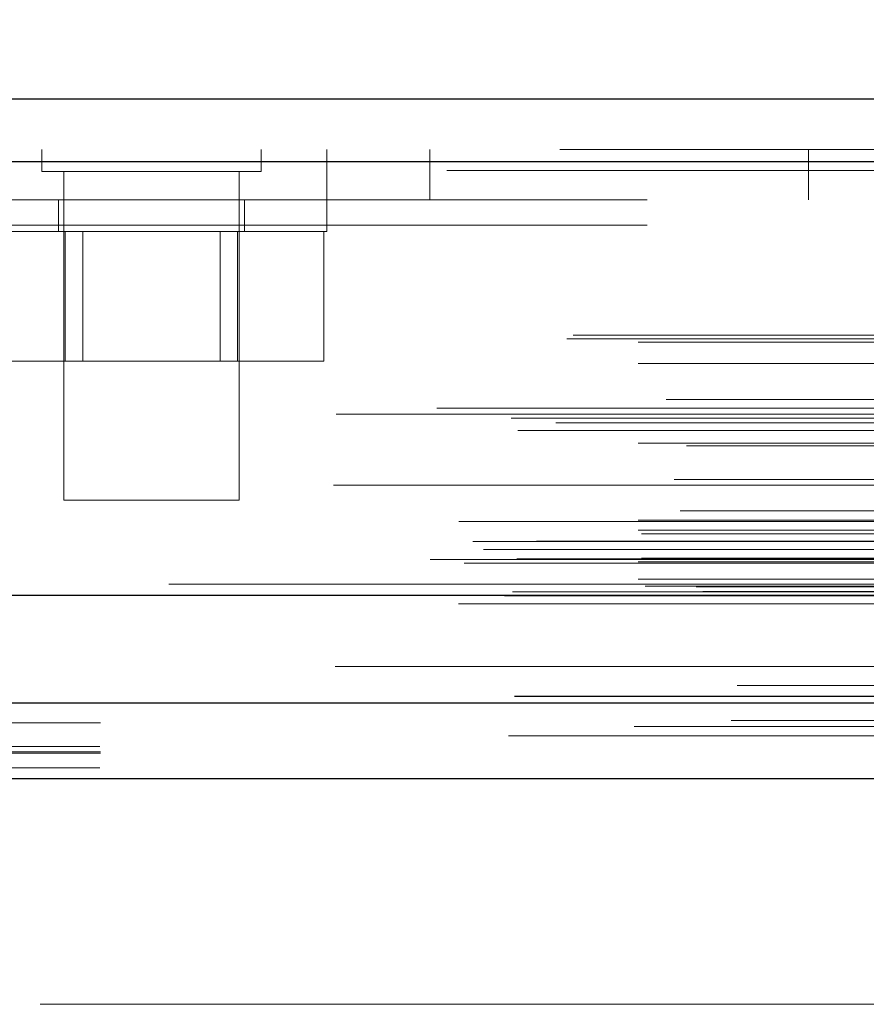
# Model space of a CAD drawing. Header units: inches. Extents: x 0.2 to 10.8, y 0.2 to 8.2.
# Tile 6 of 98: x 2.882 to 2.982, y 2.364 to 2.481. Entities that reach past the tile are written whole.
import ezdxf

# ---------------------------------------------------------------- set-up
doc = ezdxf.new("R2010")
doc.units = ezdxf.units.IN
doc.header["$MEASUREMENT"] = 0
doc.linetypes.add('HIDDEN', pattern=[0.07500000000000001, 0.05, -0.025])
doc.layers.add('DIMENSIONS', color=140, linetype='Continuous')
doc.layers.add('SLD-0', color=179, linetype='Continuous')
doc.styles.add('SLDTEXTSTYLE0', font='TXT', dxfattribs={"width": 0.7})
doc.dimstyles.new('SLDDIMSTYLE0', dxfattribs={"dimtxt": 0.0849609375, "dimasz": 0.13, "dimexe": 0, "dimexo": 0.0625, "dimgap": 0.021240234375, "dimtad": 0, "dimtih": 1, "dimtoh": 1, "dimlfac": 12, "dimrnd": 1e-09, "dimzin": 12, "dimdsep": 46, "dimtxsty": 'SLDTEXTSTYLE0', "dimsah": 1, "dimcen": 0.09, "dimadec": 0, "dimazin": 3, "dimtfac": 1, "dimtofl": 0, "dimtmove": 0, "dimatfit": 3, "dimfxl": 0, "dimfrac": 2, "dimtolj": 1, "dimtzin": 12, "dimarcsym": 0})

# ---------------------------------------------------------------- blocks, each defined once
blk = doc.blocks.new('_D_25')
at = {"layer": 'DIMENSIONS'}
for p, q in [((2.790251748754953, 2.441079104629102), (2.790251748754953, 2.822893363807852)), ((4.585085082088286, 2.441079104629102), (4.585085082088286, 2.822893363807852)), ((2.790251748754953, 2.697893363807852), (3.390614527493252, 2.697893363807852)), ((3.505737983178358, 2.697893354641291), (3.477207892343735, 2.697893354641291)), ((3.477207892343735, 2.697893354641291), (3.477207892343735, 2.562862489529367)), ((3.828886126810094, 2.697893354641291), (3.857416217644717, 2.697893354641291)), ((3.857416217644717, 2.697893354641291), (3.857416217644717, 2.562862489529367)), ((4.585085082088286, 2.697893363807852), (3.944009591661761, 2.697893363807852)), ((3.477207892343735, 2.562862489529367), (3.505737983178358, 2.562862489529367)), ((3.857416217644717, 2.562862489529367), (3.828886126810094, 2.562862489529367))]:
    blk.add_line(p, q, dxfattribs=at)
for points in [[(2.790251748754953, 2.697893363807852), (2.920251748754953, 2.677893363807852), (2.920251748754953, 2.717893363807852)], [(4.585085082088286, 2.697893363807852), (4.455085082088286, 2.717893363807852), (4.455085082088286, 2.677893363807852)]]:
    blk.add_solid(points, dxfattribs=at)
at = {"layer": 'DIMENSIONS', "char_height": 0.08333333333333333, "attachment_point": 1, "style": 'SLDTEXTSTYLE0'}
for s, insert in [('21.54', (3.505737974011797, 2.82433572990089)), ('547.1', (3.505737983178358, 2.670284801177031))]:
    blk.add_mtext(s, dxfattribs=dict(at, insert=insert))

msp = doc.modelspace()

# ---------------------------------------------------------------- linework, layer by layer
at = {"layer": 'SLD-0', "linetype": 'Continuous', "lineweight": 25}
for p, q in [((2.745832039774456, 2.471840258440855), (4.629464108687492, 2.471840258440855)), ((2.74288689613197, 2.464403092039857), (4.632409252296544, 2.464403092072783)), ((2.733802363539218, 2.412882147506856), (4.641493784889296, 2.412882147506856)), ((2.791244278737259, 2.400079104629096), (4.58409255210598, 2.400079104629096)), ((2.791244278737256, 2.391079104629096), (4.58409255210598, 2.391079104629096))]:
    msp.add_line(p, q, dxfattribs=at)
at = {"layer": 'SLD-0', "linetype": 'HIDDEN', "lineweight": 18}
for p, q in [((2.745832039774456, 2.465840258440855), (4.629464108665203, 2.465840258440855)), ((2.884280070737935, 2.465840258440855), (2.884280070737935, 2.463236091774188)), ((2.910321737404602, 2.463236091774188), (2.910321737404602, 2.465840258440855)), ((2.918134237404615, 2.459840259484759), (2.918134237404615, 2.465840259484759)), ((2.930384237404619, 2.459840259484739), (2.930384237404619, 2.46584025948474)), ((2.975384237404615, 2.45984025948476), (2.975384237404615, 2.46584025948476)), ((4.632409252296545, 2.464403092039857), (2.742886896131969, 2.464403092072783)), ((2.74288689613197, 2.463361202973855), (4.632409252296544, 2.463361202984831)), ((4.632409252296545, 2.463361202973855), (2.742886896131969, 2.463361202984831)), ((2.884280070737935, 2.463236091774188), (2.910321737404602, 2.463236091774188)), ((2.886884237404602, 2.463236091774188), (2.886884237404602, 2.424173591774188)), ((2.907717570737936, 2.424173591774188), (2.907717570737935, 2.463236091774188)), ((4.556217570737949, 2.45984025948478), (2.819134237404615, 2.459840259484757)), ((2.886259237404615, 2.459840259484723), (2.886259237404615, 2.456090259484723)), ((2.908342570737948, 2.456090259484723), (2.908342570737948, 2.459840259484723)), ((2.918134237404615, 2.456090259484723), (2.918134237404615, 2.459840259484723)), ((2.819134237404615, 2.456840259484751), (4.556217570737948, 2.456840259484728)), ((2.819134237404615, 2.456840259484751), (4.556217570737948, 2.456840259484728)), ((4.556217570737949, 2.45684025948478), (2.819134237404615, 2.456840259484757)), ((4.556217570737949, 2.45684025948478), (2.819134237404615, 2.456840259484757)), ((2.876467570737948, 2.456090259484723), (2.918134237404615, 2.456090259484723)), ((2.887052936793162, 2.456090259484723), (2.887052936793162, 2.440673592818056)), ((2.889138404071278, 2.456090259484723), (2.889138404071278, 2.440673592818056)), ((2.905463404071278, 2.440673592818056), (2.905463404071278, 2.456090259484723)), ((2.907548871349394, 2.456090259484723), (2.907548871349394, 2.440673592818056)), ((2.91779683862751, 2.456090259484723), (2.91779683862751, 2.440673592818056)), ((2.747394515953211, 2.443785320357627), (4.627901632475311, 2.443785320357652)), ((2.746663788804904, 2.443352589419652), (4.628632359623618, 2.443352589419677)), ((2.755111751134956, 2.442951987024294), (4.620184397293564, 2.442951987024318)), ((2.755111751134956, 2.442951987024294), (4.620184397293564, 2.442951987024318)), ((2.755111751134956, 2.440419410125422), (4.620184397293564, 2.440419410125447)), ((2.876804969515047, 2.440673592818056), (2.887052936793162, 2.440673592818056)), ((2.887052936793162, 2.440673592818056), (2.907548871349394, 2.440673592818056)), ((2.907548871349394, 2.440673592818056), (2.91779683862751, 2.440673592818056)), ((2.758477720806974, 2.436111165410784), (4.61681842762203, 2.436111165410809)), ((4.631201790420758, 2.435088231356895), (2.744107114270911, 2.435088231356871)), ((2.755111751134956, 2.434384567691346), (4.620184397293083, 2.43438456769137)), ((4.619252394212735, 2.434391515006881), (2.756041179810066, 2.434391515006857)), ((2.740058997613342, 2.433919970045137), (4.635237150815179, 2.433919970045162)), ((2.745361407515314, 2.433335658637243), (4.629934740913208, 2.433335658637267)), ((2.740840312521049, 2.43246119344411), (4.634448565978, 2.432461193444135)), ((2.755111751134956, 2.430939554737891), (4.620184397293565, 2.430939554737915)), ((2.76087663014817, 2.430621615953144), (4.614411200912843, 2.430621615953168)), ((4.618945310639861, 2.425939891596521), (2.75635035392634, 2.425939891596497)), ((2.759406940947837, 2.426614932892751), (4.615889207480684, 2.426614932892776)), ((2.759406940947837, 2.426614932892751), (4.615889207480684, 2.426614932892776)), ((2.886884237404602, 2.424173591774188), (2.907717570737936, 2.424173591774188)), ((2.760138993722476, 2.422879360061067), (4.615153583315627, 2.422879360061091)), ((4.633814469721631, 2.421645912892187), (2.741472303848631, 2.421645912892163)), ((2.755111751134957, 2.42176894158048), (4.620184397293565, 2.421768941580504)), ((2.755111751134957, 2.420595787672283), (4.620184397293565, 2.420595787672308)), ((2.755111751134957, 2.420595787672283), (4.620184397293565, 2.420595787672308)), ((2.755528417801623, 2.420179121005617), (4.619767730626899, 2.420179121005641)), ((2.73549530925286, 2.4192454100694), (4.639800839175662, 2.419245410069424)), ((2.743042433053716, 2.419276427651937), (4.632253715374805, 2.419276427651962)), ((2.736762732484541, 2.418296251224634), (4.638480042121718, 2.418296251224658)), ((2.730426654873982, 2.417107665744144), (4.644869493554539, 2.417107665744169)), ((2.730426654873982, 2.417107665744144), (4.644869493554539, 2.417107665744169)), ((2.73447244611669, 2.416682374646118), (4.640823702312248, 2.416682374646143)), ((4.640733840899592, 2.417192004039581), (2.734562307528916, 2.417192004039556)), ((2.755111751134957, 2.416845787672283), (4.620184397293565, 2.416845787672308)), ((2.755111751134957, 2.416845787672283), (4.620184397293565, 2.416845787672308)), ((2.755528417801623, 2.41726245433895), (4.619767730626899, 2.417262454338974)), ((2.755111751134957, 2.414772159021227), (4.620184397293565, 2.414772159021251)), ((2.755111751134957, 2.414772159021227), (4.620184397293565, 2.414772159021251)), ((4.599384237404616, 2.414173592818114), (2.775967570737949, 2.414173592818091)), ((2.740208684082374, 2.413258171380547), (4.635087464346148, 2.413258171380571)), ((2.740208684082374, 2.413258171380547), (4.635087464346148, 2.413258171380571)), ((2.755945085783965, 2.413929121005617), (4.619351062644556, 2.413929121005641)), ((2.755945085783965, 2.413929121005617), (4.619351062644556, 2.413929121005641)), ((2.762024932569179, 2.413858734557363), (4.613271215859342, 2.413858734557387)), ((2.762024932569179, 2.413858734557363), (4.613271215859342, 2.413858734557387)), ((2.762797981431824, 2.413311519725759), (4.612498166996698, 2.413311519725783)), ((2.762797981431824, 2.413311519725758), (4.612498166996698, 2.413311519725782)), ((2.733802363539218, 2.411840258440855), (4.641493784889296, 2.411840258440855)), ((2.739245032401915, 2.412806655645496), (4.636051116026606, 2.412806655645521)), ((2.739454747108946, 2.412779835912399), (4.635841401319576, 2.412779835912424)), ((2.766888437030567, 2.40211962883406), (4.608407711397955, 2.402119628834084)), ((2.766178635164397, 2.397992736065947), (4.609113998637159, 2.397992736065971)), ((2.754642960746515, 2.397268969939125), (4.620639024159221, 2.397268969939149)), ((2.791244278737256, 2.397697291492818), (4.584092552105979, 2.397697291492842)), ((2.791168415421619, 2.394882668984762), (4.58416841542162, 2.394882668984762)), ((2.791244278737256, 2.394079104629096), (4.58409255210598, 2.394079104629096)), ((2.791168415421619, 2.392346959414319), (4.58416841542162, 2.392346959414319)), ((2.791244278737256, 2.391079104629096), (4.58409255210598, 2.391079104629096)), ((2.791244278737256, 2.391079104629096), (4.58409255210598, 2.391079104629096)), ((2.791244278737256, 2.391079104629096), (4.58409255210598, 2.391079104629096)), ((2.791244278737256, 2.391079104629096), (4.58409255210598, 2.391079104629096)), ((2.791244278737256, 2.391079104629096), (4.58409255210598, 2.391079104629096)), ((4.58409255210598, 2.364245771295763), (2.791244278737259, 2.364245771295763))]:
    msp.add_line(p, q, dxfattribs=at)
at = {"layer": 'SLD-0', "linetype": 'HIDDEN', "lineweight": 18, "flags": 128}
for points in [[(4.627900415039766, 2.404388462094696), (3.702929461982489, 2.4043888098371), (2.747398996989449, 2.404388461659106)], [(4.619131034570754, 2.404406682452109), (3.70292946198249, 2.404406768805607), (2.756161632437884, 2.404406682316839)], [(4.640434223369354, 2.400848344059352), (3.647469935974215, 2.400848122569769), (2.734855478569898, 2.40084834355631)], [(4.640441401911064, 2.400848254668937), (3.765852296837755, 2.400845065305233), (2.734856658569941, 2.400848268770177)], [(2.766183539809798, 2.397992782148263), (3.672356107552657, 2.397993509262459), (4.609139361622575, 2.397992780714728)], [(2.739738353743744, 2.396152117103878), (3.67233925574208, 2.39615134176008), (4.635572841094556, 2.396152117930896)], [(2.791244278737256, 2.394261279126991), (3.672339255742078, 2.394260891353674), (4.58409255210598, 2.394261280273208)]]:
    msp.add_lwpolyline(points, dxfattribs=at)

# ---------------------------------------------------------------- dimensions: what is measured, and where the dimension line sits
at = {"layer": 'DIMENSIONS'}
dim = msp.add_linear_dim(base=(4.585085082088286, 2.697893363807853), p1=(2.790251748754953, 2.391079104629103), p2=(4.585085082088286, 2.391079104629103), dimstyle='SLDDIMSTYLE0', dxfattribs=at)
dim.commit()
dim.dimension.update_dxf_attribs({"geometry": '_D_25', "text_midpoint": (3.667312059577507, 2.697893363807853), "dimtype": 160})

doc.saveas('drawing.dxf')
